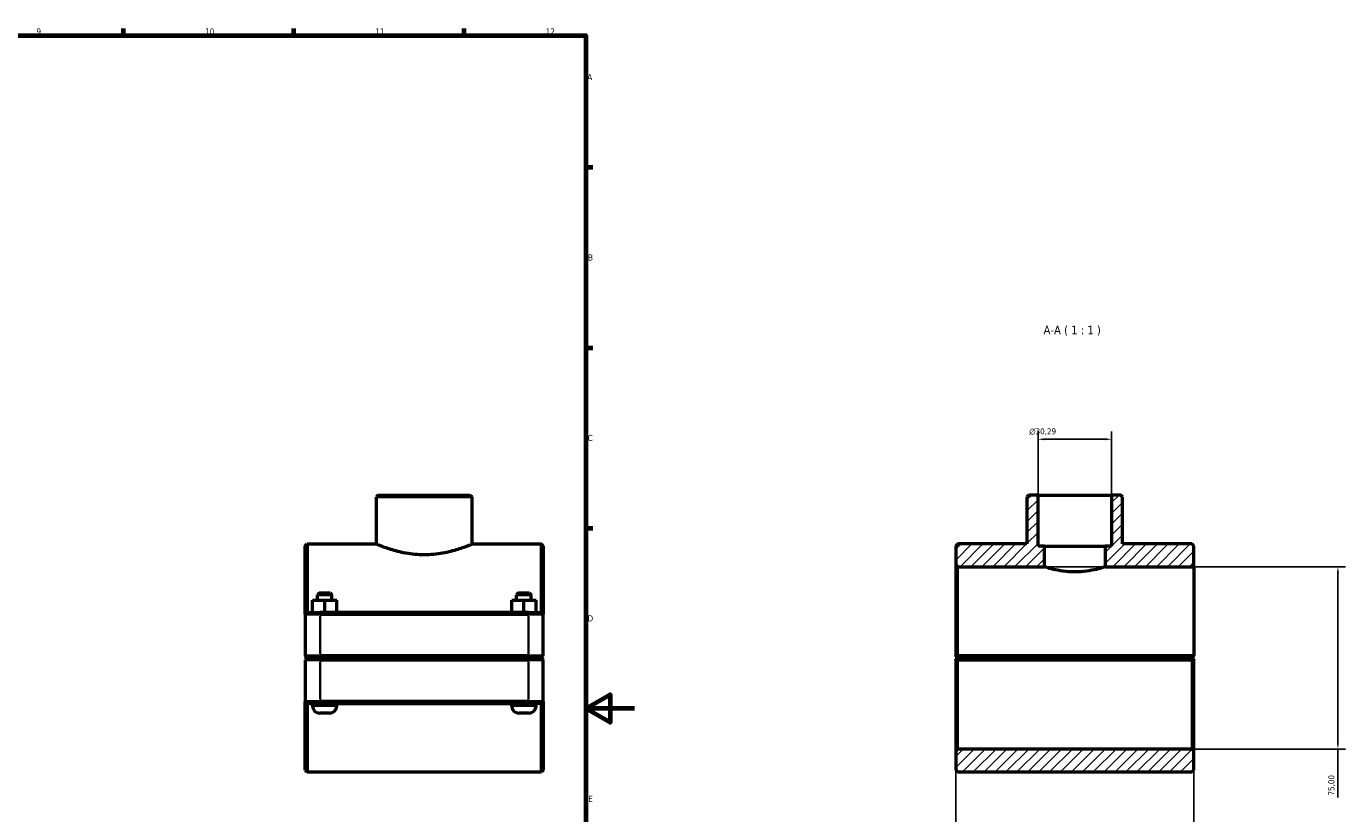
# Model space of a CAD drawing. Header units: millimetres. Extents: x 0 to 1134, y -16 to 1083.
# Tile 6 of 6: x 591 to 1134, y 254 to 578. Entities that reach past the tile are written whole.
import ezdxf

# ---------------------------------------------------------------- set-up
doc = ezdxf.new("R2010")
doc.units = ezdxf.units.MM
for name, color, linetype, lineweight in [('Border (ISO)', 7, 'Continuous', 70), ('Dimension (ISO)', 7, 'Continuous', 25), ('Hatch (ISO)', 7, 'Continuous', 18), ('Symbol (ISO)', 7, 'Continuous', 25), ('Visible (ISO)', 7, 'Continuous', 50), ('Visible Narrow (ISO)', 7, 'Continuous', 35)]:
    doc.layers.add(name, color=color, linetype=linetype, lineweight=lineweight)
doc.styles.add('Label Text (ISO)', font='tahoma.ttf')
doc.styles.add('Note Text (ISO)', font='tahoma.ttf')
doc.dimstyles.new('Default (ISO)', dxfattribs={"dimtxt": 2.5, "dimasz": 2.5, "dimexe": 3.175, "dimexo": 0, "dimgap": 0.762, "dimtad": 1, "dimrnd": 1e-08, "dimzin": 0, "dimtxsty": 'Note Text (ISO)', "dimcen": 0.09, "dimdle": 10, "dimclrd": 256, "dimclre": 256, "dimclrt": 232, "dimazin": 0, "dimtfac": 1.40208, "dimtmove": 0, "dimatfit": 3, "dimfxl": 1, "dimtolj": 1, "dimtzin": 0, "dimlwd": -1, "dimlwe": -1, "dimarcsym": 0})

# ---------------------------------------------------------------- blocks, each defined once
blk = doc.blocks.new('Borders Default Border')
at = {"layer": 'Border (ISO)'}
for p, q in [((630.75, 574), (630.75, 576.9)), ((700.83, 574), (700.83, 576.9)), ((770.92, 574), (770.92, 576.9)), ((821, 519.75), (823.9, 519.75)), ((821, 445.5), (823.9, 445.5)), ((821, 371.25), (823.9, 371.25))]:
    blk.add_line(p, q, dxfattribs=at)
at = {"layer": 'Border (ISO)', "flags": 128}
for points in [[(20, 20), (20, 574), (821, 574), (821, 20), (20, 20)], [(841, 297), (821, 297), (831, 302.77), (831, 291.23), (821, 297)]]:
    blk.add_lwpolyline(points, dxfattribs=at)
at = {"layer": 'Border (ISO)', "color": 232, "true_color": 0xca0064, "char_height": 2.5, "attachment_point": 7, "style": 'Note Text (ISO)'}
for s, insert in [('9', (594.88, 574.35)), ('10', (664.29, 574.35)), ('11', (734.37, 574.4)), ('12', (804.46, 574.4)), ('A', (821.59, 555.62)), ('B', (821.89, 481.37)), ('C', (821.73, 407.08)), ('D', (821.73, 332.88)), ('E', (821.94, 258.63))]:
    blk.add_mtext(s, dxfattribs=dict(at, insert=insert))
blk = doc.blocks.new('*D7')
at = {"layer": 'Defpoints', "color": 0, "transparency": 16777216}
for p in [(1007.08, 407.83), (1007.08, 384.86), (1037.38, 384.86)]:
    blk.add_point(p, dxfattribs=at)
at = {"layer": 'Dimension (ISO)', "transparency": 16777216}
for p, q in [((1007.08, 384.86), (1007.08, 411)), ((1034.88, 407.83), (1009.58, 407.83)), ((1037.38, 384.86), (1037.38, 411))]:
    blk.add_line(p, q, dxfattribs=at)
for points in [[(1009.58, 408.24), (1009.58, 407.41), (1007.08, 407.83)], [(1034.88, 408.24), (1034.88, 407.41), (1037.38, 407.83)]]:
    blk.add_solid(points, dxfattribs=at)
at = {"layer": 'Dimension (ISO)', "color": 232, "true_color": 0xca0064, "transparency": 16777216, "insert": (1003.49, 412.35), "char_height": 2.5, "attachment_point": 1, "style": 'Note Text (ISO)'}
blk.add_mtext('\\A1;\\fAIGDT|b0|i0;\\H2.5000;\\ln\\fTahoma|b0|i0;\\H2.5000;30,29', dxfattribs=at)
blk = doc.blocks.new('*D8')
at = {"layer": 'Defpoints', "color": 0, "transparency": 16777216}
for p in [(973.23, 318.66), (1071.23, 318.66), (973.23, 154.92)]:
    blk.add_point(p, dxfattribs=at)
at = {"layer": 'Dimension (ISO)', "transparency": 16777216}
for p, q in [((973.23, 318.66), (973.23, 151.75)), ((1071.23, 318.66), (1071.23, 151.75)), ((1068.73, 154.92), (975.73, 154.92))]:
    blk.add_line(p, q, dxfattribs=at)
for points in [[(975.73, 155.34), (975.73, 154.51), (973.23, 154.92)], [(1068.73, 155.34), (1068.73, 154.51), (1071.23, 154.92)]]:
    blk.add_solid(points, dxfattribs=at)
at = {"layer": 'Dimension (ISO)', "color": 232, "true_color": 0xca0064, "transparency": 16777216, "insert": (990.08, 158.87), "char_height": 2.5, "attachment_point": 1, "style": 'Note Text (ISO)'}
blk.add_mtext('\\A1;98,00', dxfattribs=at)
blk = doc.blocks.new('*D9')
at = {"layer": 'Defpoints', "color": 0, "transparency": 16777216}
for p in [(1009.73, 355.36), (1070.48, 280.36), (1130.51, 280.36)]:
    blk.add_point(p, dxfattribs=at)
at = {"layer": 'Dimension (ISO)', "transparency": 16777216}
for p, q in [((1009.73, 355.36), (1133.68, 355.36)), ((1130.51, 352.86), (1130.51, 282.86)), ((1070.48, 280.36), (1133.68, 280.36)), ((1130.51, 280.36), (1130.51, 260.48))]:
    blk.add_line(p, q, dxfattribs=at)
for points in [[(1130.09, 352.86), (1130.92, 352.86), (1130.51, 355.36)], [(1130.09, 282.86), (1130.92, 282.86), (1130.51, 280.36)]]:
    blk.add_solid(points, dxfattribs=at)
at = {"layer": 'Dimension (ISO)', "color": 232, "true_color": 0xca0064, "transparency": 16777216, "insert": (1126.57, 261.24), "char_height": 2.5, "attachment_point": 1, "rotation": 90, "style": 'Note Text (ISO)'}
blk.add_mtext('\\A1;75,00', dxfattribs=at)

msp = doc.modelspace()

# ---------------------------------------------------------------- hatches: boundary and pattern name
at = {"layer": 'Hatch (ISO)'}
h = msp.add_hatch(dxfattribs=at)
h.set_pattern_fill('ANSI31', color=256, scale=25.4, style=0)
h.set_pattern_definition([(45, (0, 0), (-2.245064, 2.245064), [])])
h.paths.add_polyline_path([(1071.23, 271.74), (1071.23, 279.615), (1070.48, 280.365), (973.98, 280.365), (973.23, 279.615), (973.23, 271.74), (973.98, 270.99), (1070.48, 270.99)])
h.paths.add_polyline_path([(1003.291, 384.865), (1002.541, 384.115), (1002.541, 364.74), (973.98, 364.74), (973.23, 363.99), (973.23, 356.115), (973.98, 355.365), (1009.73, 355.365), (1009.73, 363.865), (1007.085, 363.865), (1007.085, 384.865)])
h.paths.add_polyline_path([(1041.919, 384.115), (1041.169, 384.865), (1037.376, 384.865), (1037.376, 363.865), (1034.73, 363.865), (1034.73, 355.365), (1071.23, 355.365), (1071.23, 363.99), (1070.48, 364.74), (1041.919, 364.74)])

# ---------------------------------------------------------------- linework, layer by layer
at = {"layer": 'Visible (ISO)'}
for p, q in [((735.525, 384.865), (734.775, 384.115)), ((734.775, 364.74), (734.775, 384.115)), ((774.153, 384.115), (734.775, 384.115)), ((735.525, 384.865), (773.403, 384.865)), ((773.403, 384.865), (774.153, 384.115)), ((774.153, 364.74), (774.153, 384.115)), ((1003.291, 384.865), (1002.541, 384.115)), ((1002.541, 384.115), (1002.541, 364.74)), ((1007.085, 384.865), (1003.291, 384.865)), ((1007.085, 363.865), (1007.085, 384.865)), ((1007.085, 384.865), (1037.376, 384.865)), ((1041.169, 384.865), (1037.376, 384.865)), ((1037.376, 384.865), (1037.376, 363.865)), ((1041.919, 384.115), (1041.169, 384.865)), ((1041.919, 364.74), (1041.919, 384.115)), ((705.464, 363.99), (706.214, 364.74)), ((705.464, 335.865), (705.464, 363.99)), ((706.214, 364.74), (706.214, 336.615)), ((706.214, 364.74), (734.775, 364.74)), ((774.153, 364.74), (802.714, 364.74)), ((802.714, 336.615), (802.714, 364.74)), ((803.464, 363.99), (802.714, 364.74)), ((803.464, 363.99), (803.464, 335.865)), ((973.98, 364.74), (973.23, 363.99)), ((973.23, 363.99), (973.23, 356.115)), ((1002.541, 364.74), (973.98, 364.74)), ((1009.73, 363.865), (1007.085, 363.865)), ((1009.73, 355.365), (1009.73, 363.865)), ((1009.73, 363.865), (1034.73, 363.865)), ((1037.376, 363.865), (1034.73, 363.865)), ((1034.73, 363.865), (1034.73, 355.365)), ((1070.48, 364.74), (1041.919, 364.74)), ((1071.23, 363.99), (1070.48, 364.74)), ((1071.23, 355.365), (1071.23, 363.99)), ((973.23, 356.115), (973.98, 355.365)), ((973.23, 356.115), (973.23, 318.665)), ((973.98, 355.365), (1009.73, 355.365)), ((973.98, 318.665), (973.98, 355.365)), ((1034.73, 355.365), (1071.23, 355.365)), ((1071.23, 355.365), (1071.23, 318.665)), ((711.214, 344.615), (710.464, 343.865)), ((716.464, 343.865), (710.464, 343.865)), ((710.464, 341.615), (710.464, 343.865)), ((711.214, 344.615), (715.714, 344.615)), ((715.714, 344.615), (716.464, 343.865)), ((716.464, 341.615), (716.464, 343.865)), ((793.214, 344.615), (792.464, 343.865)), ((798.464, 343.865), (792.464, 343.865)), ((792.464, 341.615), (792.464, 343.865)), ((793.214, 344.615), (797.714, 344.615)), ((797.714, 344.615), (798.464, 343.865)), ((798.464, 341.615), (798.464, 343.865)), ((708.448, 341.615), (708.479, 341.615)), ((708.448, 336.615), (708.448, 341.615)), ((708.479, 341.615), (713.495, 341.615)), ((708.479, 336.615), (708.479, 341.615)), ((713.495, 341.615), (718.479, 341.615)), ((713.495, 336.615), (713.495, 341.615)), ((718.479, 336.615), (718.479, 341.615)), ((790.448, 341.615), (790.479, 341.615)), ((790.448, 336.615), (790.448, 341.615)), ((790.479, 341.615), (795.495, 341.615)), ((790.479, 336.615), (790.479, 341.615)), ((795.495, 341.615), (800.479, 341.615)), ((795.495, 336.615), (795.495, 341.615)), ((800.479, 336.615), (800.479, 341.615)), ((706.214, 336.615), (705.464, 335.865)), ((711.564, 335.865), (705.464, 335.865)), ((705.464, 335.865), (705.464, 318.665)), ((706.214, 336.615), (711.564, 336.615)), ((797.364, 336.615), (711.564, 336.615)), ((711.564, 335.865), (797.364, 335.865)), ((797.364, 336.615), (802.714, 336.615)), ((803.464, 335.865), (797.364, 335.865)), ((802.714, 336.615), (803.464, 335.865)), ((803.464, 318.665), (803.464, 335.865)), ((706.214, 317.915), (705.464, 318.665)), ((705.464, 318.665), (711.564, 318.665)), ((706.214, 317.815), (705.464, 317.065)), ((711.564, 317.065), (705.464, 317.065)), ((705.464, 317.065), (705.464, 299.865)), ((711.564, 317.915), (706.214, 317.915)), ((706.214, 317.815), (711.564, 317.815)), ((708.464, 317.815), (708.464, 317.915)), ((797.364, 318.665), (711.564, 318.665)), ((711.564, 317.915), (797.364, 317.915)), ((797.364, 317.815), (711.564, 317.815)), ((711.564, 317.065), (797.364, 317.065)), ((718.464, 317.815), (718.464, 317.915)), ((790.464, 317.815), (790.464, 317.915)), ((797.364, 318.665), (803.464, 318.665)), ((802.714, 317.915), (797.364, 317.915)), ((797.364, 317.815), (802.714, 317.815)), ((803.464, 317.065), (797.364, 317.065)), ((800.464, 317.815), (800.464, 317.915)), ((802.714, 317.915), (803.464, 318.665)), ((802.714, 317.815), (803.464, 317.065)), ((803.464, 299.865), (803.464, 317.065)), ((973.23, 317.065), (973.23, 279.615)), ((973.98, 317.915), (973.606, 318.289)), ((973.606, 317.441), (973.98, 317.815)), ((1071.23, 318.665), (973.98, 318.665)), ((973.98, 317.915), (1070.48, 317.915)), ((1070.48, 317.815), (973.98, 317.815)), ((973.98, 280.365), (973.98, 317.065)), ((973.98, 317.065), (1070.48, 317.065)), ((976.23, 317.915), (976.23, 317.815)), ((986.23, 317.915), (986.23, 317.815)), ((1058.23, 317.915), (1058.23, 317.815)), ((1068.23, 317.915), (1068.23, 317.815)), ((1071.23, 318.665), (1070.48, 317.915)), ((1070.48, 317.815), (1070.854, 317.441)), ((1070.48, 317.065), (1070.48, 280.365)), ((1071.23, 318.665), (1071.23, 318.665)), ((1071.23, 279.615), (1071.23, 317.065)), ((705.464, 271.74), (705.464, 299.865)), ((705.464, 299.865), (711.564, 299.865)), ((706.214, 299.115), (705.464, 299.865)), ((706.214, 299.115), (706.214, 270.99)), ((711.564, 299.115), (706.214, 299.115)), ((708.464, 298.115), (708.464, 299.115)), ((797.364, 299.865), (711.564, 299.865)), ((711.564, 299.115), (797.364, 299.115)), ((718.464, 298.115), (718.464, 299.115)), ((790.464, 298.115), (790.464, 299.115)), ((797.364, 299.865), (803.464, 299.865)), ((802.714, 299.115), (797.364, 299.115)), ((800.464, 298.115), (800.464, 299.115)), ((802.714, 299.115), (803.464, 299.865)), ((802.714, 270.99), (802.714, 299.115)), ((803.464, 299.865), (803.464, 271.74)), ((715.464, 295.115), (711.464, 295.115)), ((797.464, 295.115), (793.464, 295.115)), ((973.98, 280.365), (973.23, 279.615)), ((973.23, 279.615), (973.23, 271.74)), ((1070.48, 280.365), (973.98, 280.365)), ((1071.23, 279.615), (1070.48, 280.365)), ((1071.23, 271.74), (1071.23, 279.615)), ((705.464, 271.74), (706.214, 270.99)), ((803.464, 271.74), (802.714, 270.99)), ((973.23, 271.74), (973.98, 270.99)), ((1070.48, 270.99), (1071.23, 271.74)), ((706.214, 270.99), (802.714, 270.99)), ((973.98, 270.99), (1070.48, 270.99))]:
    msp.add_line(p, q, dxfattribs=at)
for centre, start, end in [((711.464, 298.115), 180, 270), ((715.464, 298.115), 270, 0), ((793.464, 298.115), 180, 270), ((797.464, 298.115), 270, 0)]:
    msp.add_arc(centre, 3, start, end, dxfattribs=at)
for points, knots in [([(734.775, 364.74), (734.775, 364.74), (734.896, 364.688), (735.402, 364.479), (735.786, 364.322), (736.796, 363.925), (737.422, 363.686), (738.862, 363.17), (739.677, 362.894), (741.407, 362.355), (742.386, 362.074), (744.52, 361.539), (745.676, 361.286), (748.096, 360.862), (749.362, 360.69), (751.919, 360.461), (753.21, 360.404), (754.464, 360.404)], [9.0229747, 9.0229747, 9.0229747, 9.0229747, 9.3986965, 9.3986965, 9.7744183, 9.7744183, 10.1501402, 10.1501402, 10.525862, 10.525862, 10.9020547, 10.9020547, 11.2782475, 11.2782475, 11.6544402, 11.6544402, 12.0306329, 12.0306329, 12.0306329, 12.0306329]), ([(754.464, 360.404), (755.718, 360.404), (757.009, 360.461), (759.566, 360.69), (760.832, 360.862), (763.251, 361.286), (764.407, 361.539), (766.542, 362.074), (767.52, 362.355), (769.251, 362.894), (770.065, 363.17), (771.505, 363.686), (772.132, 363.925), (773.141, 364.322), (773.526, 364.479), (774.031, 364.688), (774.153, 364.74), (774.153, 364.74)], [0, 0, 0, 0, 0.3761927, 0.3761927, 0.7523854, 0.7523854, 1.1285782, 1.1285782, 1.5047709, 1.5047709, 1.8804927, 1.8804927, 2.2562146, 2.2562146, 2.6319364, 2.6319364, 3.0076582, 3.0076582, 3.0076582, 3.0076582]), ([(1022.23, 353.22), (1020.647, 353.22), (1018.968, 353.338), (1015.892, 353.752), (1014.495, 354.041), (1012.289, 354.576), (1011.328, 354.858), (1010.049, 355.255), (1009.73, 355.365), (1009.73, 355.365)], [0, 0, 0, 0, 0.4749227, 0.4749227, 0.9498455, 0.9498455, 1.4245479, 1.4245479, 1.8992504, 1.8992504, 1.8992504, 1.8992504]), ([(1034.73, 355.365), (1034.73, 355.365), (1034.412, 355.255), (1033.132, 354.858), (1032.172, 354.576), (1029.966, 354.041), (1028.568, 353.752), (1025.493, 353.338), (1023.813, 353.22), (1022.23, 353.22)], [5.6977511, 5.6977511, 5.6977511, 5.6977511, 6.1724536, 6.1724536, 6.647156, 6.647156, 7.1220787, 7.1220787, 7.5970015, 7.5970015, 7.5970015, 7.5970015])]:
    msp.add_open_spline(points, degree=3, knots=knots, dxfattribs=at)
for points in [[(973.606, 318.289), (973.419, 318.476), (973.23, 318.665)], [(973.23, 317.065), (973.419, 317.254), (973.606, 317.441)], [(1070.854, 317.441), (1071.041, 317.254), (1071.23, 317.065)]]:
    msp.add_open_spline(points, degree=2, dxfattribs=at)
for points, weights in [([(973.606, 318.289), (973.795, 318.478), (973.98, 318.665)], [1.00580163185, 1.00874236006, 1.01164078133]), ([(973.98, 317.065), (973.795, 317.252), (973.606, 317.441)], [1.01164078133, 1.00874236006, 1.00580163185]), ([(1070.854, 317.441), (1070.665, 317.252), (1070.48, 317.065)], [1.00580163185, 1.00874236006, 1.01164078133])]:
    msp.add_rational_spline(points, weights, degree=2, dxfattribs=at)
at = {"layer": 'Visible Narrow (ISO)'}
for p, q in [((711.564, 336.577), (711.564, 335.902)), ((711.564, 319.525), (711.564, 335.005)), ((797.364, 336.577), (797.364, 335.902)), ((797.364, 335.005), (797.364, 319.525)), ((711.564, 317.952), (711.564, 318.627)), ((711.564, 317.777), (711.564, 317.102)), ((711.564, 300.725), (711.564, 316.205)), ((797.364, 317.952), (797.364, 318.627)), ((797.364, 317.777), (797.364, 317.102)), ((797.364, 316.205), (797.364, 300.725)), ((711.564, 299.152), (711.564, 299.827)), ((797.364, 299.152), (797.364, 299.827)), ((708.525, 298.115), (718.402, 298.115)), ((790.525, 298.115), (800.402, 298.115))]:
    msp.add_line(p, q, dxfattribs=at)

# ---------------------------------------------------------------- block references
msp.add_blockref('Borders Default Border', (0, 0))

# ---------------------------------------------------------------- texts
at = {"layer": 'Symbol (ISO)', "insert": (1009.368, 450.427), "char_height": 3.5, "attachment_point": 7, "style": 'Label Text (ISO)'}
msp.add_mtext('A-A ( 1 : 1 )', dxfattribs=at)

# ---------------------------------------------------------------- dimensions: what is measured, and where the dimension line sits
at = {"layer": 'Dimension (ISO)'}
dim = msp.add_linear_dim(base=(1007.085, 407.828), p1=(1037.376, 384.865), p2=(1007.085, 384.865), angle=180, text='\\fAIGDT|b0|i0;\\H2.5000;\\ln\\fTahoma|b0|i0;\\H2.5000;<>', dimstyle='Default (ISO)', override={"dimdec": 2, "dimtp": 0, "dimtm": 0, "dimtdec": 2, "dimtofl": 0, "dimatfit": 1}, dxfattribs=at)
dim.commit()
dim.dimension.update_dxf_attribs({"geometry": '*D7', "text_midpoint": (1009.048, 407.828), "dimtype": 160})
dim = msp.add_linear_dim(base=(1130.506, 280.365), p1=(1009.73, 355.365), p2=(1070.48, 280.365), angle=270, dimstyle='Default (ISO)', override={"dimdec": 2, "dimtp": 0, "dimtm": 0, "dimtdec": 2, "dimtofl": 0, "dimatfit": 2}, dxfattribs=at)
dim.commit()
dim.dimension.update_dxf_attribs({"geometry": '*D9', "text_midpoint": (1130.506, 265.365), "dimtype": 160})
dim = msp.add_linear_dim(base=(973.23, 154.925), p1=(1071.23, 318.665), p2=(973.23, 318.665), dimstyle='Default (ISO)', override={"dimdec": 2, "dimtp": 0, "dimtm": 0, "dimtdec": 2, "dimtofl": 0, "dimatfit": 1}, dxfattribs=at)
dim.commit()
dim.dimension.update_dxf_attribs({"geometry": '*D8', "text_midpoint": (994.23, 154.925), "dimtype": 160})

doc.saveas('drawing.dxf')
